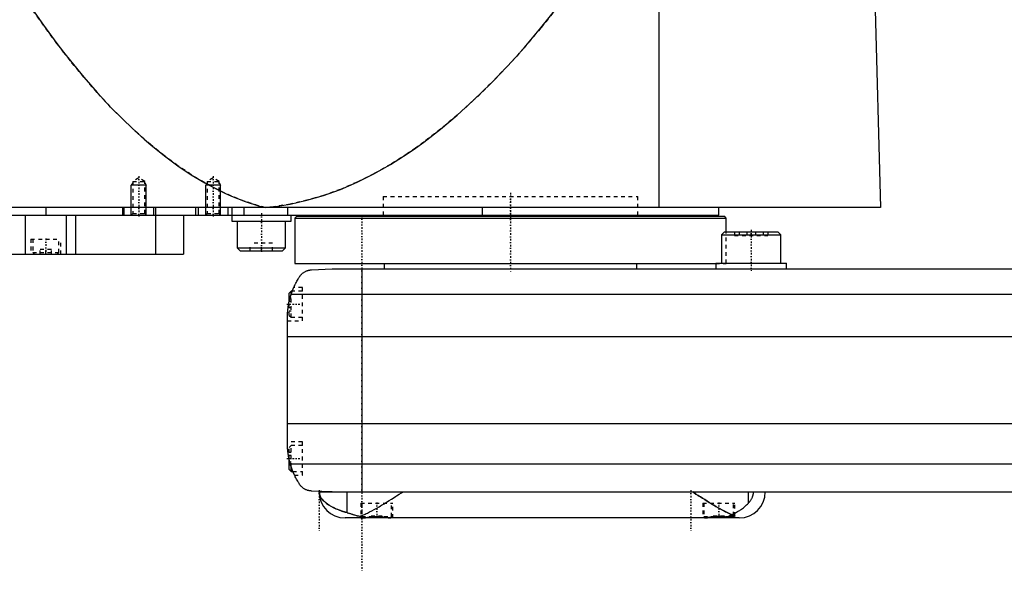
# Model space of a CAD drawing. Extents: x -702 to 168, y -137 to 442.
# Tile 2 of 7: x -532 to -267, y -81 to 67. Entities that reach past the tile are written whole.
import ezdxf

# ---------------------------------------------------------------- set-up
doc = ezdxf.new("R2010")
doc.units = 0
doc.linetypes.add('CENTER', pattern=[1.5, 0.45, -0.5, 0.05, -0.5])
doc.linetypes.add('DASHED', pattern=[2, 1, -1])
for name, color, linetype in [('AM_0', 7, 'CONTINUOUS'), ('AM_10', 7, 'CONTINUOUS'), ('AM_3', 7, 'DASHED'), ('AM_7', 7, 'CENTER')]:
    doc.layers.add(name, color=color, linetype=linetype)

msp = doc.modelspace()

# ---------------------------------------------------------------- linework, layer by layer
at = {"layer": 'AM_0', "color": 7, "linetype": 'CONTINUOUS'}
for p, q in [((-360, 16.5), (-360, 75.49)), ((-302, 73.35), (-300.5, 16.5)), ((-300.5, 16.5), (-702, 16.5)), ((-525, 16.5), (-525, 14.5)), ((-504.35, 16.5), (-504.35, 14.5)), ((-504, 16.5), (-504, 14.5)), ((-496, 16.5), (-496, 14.5)), ((-495.5, 16.5), (-495.5, 14.5)), ((-484.75, 16.5), (-484.75, 14.5)), ((-484, 16.5), (-484, 14.5)), ((-476, 16.5), (-476, 14.5)), ((-475, 16.5), (-475, 12.9)), ((-471.73, 16.5), (-471.73, 14.5)), ((-460.01, 16.5), (-460.01, 14.5)), ((-407.66, 16.5), (-407.66, 14.5)), ((-344, 14.5), (-344, 16.5)), ((-698, 14.5), (-344, 14.5)), ((-530.52, 14.5), (-530.52, 4)), ((-519.48, 14.5), (-519.48, 4)), ((-517, 14.5), (-517, 4)), ((-495.51, 14.5), (-495.51, 4)), ((-488, 14.5), (-488, 4)), ((-459, 12.9), (-459, 14.5)), ((-457.5, 14.2), (-458, 13.7)), ((-458, 13.7), (-458, 1.5)), ((-458, 13.7), (-342, 13.7)), ((-457.5, 14.2), (-342.5, 14.2)), ((-434.25, 14.5), (-434.25, 14.2)), ((-365.75, 14.2), (-365.75, 14.5)), ((-342, 13.7), (-342.5, 14.2)), ((-342, 10), (-342, 13.7)), ((-475, 12.9), (-459, 12.9)), ((-473.5, 12.9), (-473.5, 5.7)), ((-460.5, 5.7), (-460.5, 12.9)), ((-342.48, 10), (-343.28, 9.2)), ((-343.28, 9.2), (-343.28, 1.6)), ((-343.28, 9.2), (-327.28, 9.2)), ((-342.48, 10), (-328.08, 10)), ((-327.28, 9.2), (-328.08, 10)), ((-327.28, 1.6), (-327.28, 9.2)), ((-473.5, 5.7), (-472.7, 4.9)), ((-473.5, 5.7), (-460.5, 5.7)), ((-461.3, 4.9), (-460.5, 5.7)), ((-684.3, 4), (-488, 4)), ((-472.7, 4.9), (-461.3, 4.9)), ((-458, 1.5), (-344.78, 1.5)), ((-453.58, -0.25), (-448, 0)), ((-448, 0), (58, 0)), ((-434, 1.5), (-434, 0)), ((-366, 0), (-366, 1.5)), ((-344.78, 1.6), (-325.78, 1.6)), ((-344.78, 1.6), (-344.78, 1.5)), ((-344.78, 1.5), (-344.78, 0)), ((-325.78, 0), (-325.78, 1.6)), ((-440, 0), (-440, -60)), ((-459, -6), (-459.5, -6.5)), ((-459.5, -8.59), (-459.5, -6.5)), ((-459.01, -6.81), (69.01, -6.81)), ((-458.72, -6), (-459, -6)), ((-459, -6.79), (-459, -6)), ((-460, -46.97), (-460, -13.03)), ((-460, -18.16), (70, -18.16)), ((-460, -41.62), (70, -41.62)), ((-459.5, -54), (-459.5, -51.41)), ((-459.24, -52.43), (69.24, -52.43)), ((-459.5, -54), (-459, -54.5)), ((-459, -54.5), (-459, -53.21)), ((-459, -54.5), (-458.53, -54.5)), ((-448, -60), (-453.58, -59.75)), ((-451.5, -60), (58, -60)), ((-443.98, -65.57), (-443.98, -60)), ((-336.02, -63.01), (-336.02, -60)), ((-338.5, -67), (-444.5, -67)), ((-439.66, -66.94), (-439.6, -67)), ((-432.4, -67), (-432.39, -66.99)), ((-347.61, -66.99), (-347.6, -67)), ((-341.02, -66.6), (-340, -66.6)), ((-340.4, -67), (-340, -66.6)), ((-340, -66.6), (-340, -66.38))]:
    msp.add_line(p, q, dxfattribs=at)
for points in [[(-531.04, 73.35, 0), (-529.24, 70.69, 0), (-525.62, 65.55, 0), (-522.01, 60.66, 0), (-520.21, 58.31, 0), (-518.4, 56.02, 0), (-514.79, 51.62, 0), (-511.17, 47.47, 0), (-507.56, 43.57, 0), (-503.95, 39.92, 0), (-500.33, 36.51, 0), (-498.53, 34.9, 0), (-496.72, 33.35, 0), (-493.11, 30.44, 0), (-489.49, 27.78, 0), (-485.88, 25.36, 0), (-482.26, 23.19, 0), (-478.65, 21.27, 0), (-476.84, 20.41, 0), (-475.04, 19.6, 0), (-471.42, 18.17, 0), (-467.81, 17, 0), (-466, 16.5, 0)], [(-466, 16.5, 0), (-463.75, 16.74, 0), (-459.26, 17.45, 0), (-454.77, 18.47, 0), (-452.52, 19.09, 0), (-450.27, 19.79, 0), (-445.78, 21.42, 0), (-441.29, 23.35, 0), (-436.8, 25.59, 0), (-432.3, 28.14, 0), (-427.81, 30.99, 0), (-425.56, 32.53, 0), (-423.32, 34.15, 0), (-418.83, 37.61, 0), (-414.33, 41.38, 0), (-409.84, 45.46, 0), (-405.35, 49.84, 0), (-400.86, 54.53, 0), (-398.61, 56.99, 0), (-396.37, 59.53, 0), (-391.88, 64.83, 0), (-387.39, 70.43, 0), (-385.14, 73.35, 0)], [(-459.01, -6.81, 0), (-458.95, -6.65, 0), (-458.84, -6.32, 0), (-458.72, -5.99, 0), (-458.66, -5.83, 0), (-458.59, -5.66, 0), (-458.46, -5.34, 0), (-458.33, -5.03, 0), (-458.19, -4.72, 0), (-458.05, -4.42, 0), (-457.91, -4.12, 0), (-457.83, -3.97, 0), (-457.76, -3.83, 0), (-457.61, -3.55, 0), (-457.46, -3.27, 0), (-457.3, -3, 0), (-457.15, -2.74, 0), (-457, -2.49, 0), (-456.92, -2.37, 0), (-456.85, -2.25, 0), (-456.7, -2.02, 0), (-456.55, -1.8, 0), (-456.48, -1.69, 0)], [(-456.48, -1.69, 0), (-456.4, -1.61, 0), (-456.26, -1.45, 0), (-456.11, -1.31, 0), (-456.03, -1.24, 0), (-455.95, -1.17, 0), (-455.8, -1.05, 0), (-455.64, -0.94, 0), (-455.49, -0.84, 0), (-455.33, -0.75, 0), (-455.18, -0.67, 0), (-455.1, -0.63, 0), (-455.02, -0.59, 0), (-454.87, -0.53, 0), (-454.72, -0.48, 0), (-454.57, -0.42, 0), (-454.47, -0.4, 0), (-454.44, -0.39, 0), (-454.42, -0.38, 0), (-454.4, -0.38, 0), (-454.39, -0.37, 0), (-454.36, -0.37, 0), (-454.33, -0.36, 0), (-454.3, -0.35, 0), (-454.28, -0.35, 0), (-454.25, -0.34, 0), (-454.23, -0.34, 0), (-454.22, -0.33, 0), (-454.19, -0.33, 0), (-454.16, -0.32, 0), (-454.14, -0.32, 0), (-454.13, -0.32, 0), (-454.1, -0.31, 0), (-454.07, -0.31, 0), (-454.05, -0.3, 0), (-454.04, -0.3, 0), (-454.01, -0.3, 0), (-453.98, -0.29, 0), (-453.95, -0.29, 0), (-453.92, -0.28, 0), (-453.88, -0.28, 0), (-453.87, -0.28, 0), (-453.85, -0.28, 0), (-453.82, -0.27, 0), (-453.79, -0.27, 0), (-453.76, -0.27, 0), (-453.73, -0.26, 0), (-453.69, -0.26, 0), (-453.68, -0.26, 0), (-453.66, -0.26, 0), (-453.63, -0.26, 0), (-453.6, -0.25, 0), (-453.58, -0.25, 0)], [(-458.72, -6, 0), (-458.7, -5.95, 0), (-458.66, -5.85, 0), (-458.63, -5.75, 0), (-458.61, -5.71, 0), (-458.59, -5.66, 0), (-458.56, -5.58, 0), (-458.53, -5.49, 0), (-458.49, -5.42, 0), (-458.47, -5.35, 0), (-458.44, -5.29, 0), (-458.43, -5.26, 0), (-458.42, -5.23, 0), (-458.39, -5.18, 0), (-458.37, -5.13, 0), (-458.36, -5.09, 0), (-458.34, -5.06, 0), (-458.33, -5.04, 0), (-458.33, -5.03, 0), (-458.32, -5.02, 0), (-458.32, -5.01, 0), (-458.32, -5, 0), (-458.32, -5, 0)], [(-460, -13.03, 0), (-460, -12.86, 0), (-459.99, -12.52, 0), (-459.98, -12.18, 0), (-459.97, -12.01, 0), (-459.96, -11.84, 0), (-459.94, -11.5, 0), (-459.91, -11.15, 0), (-459.88, -10.81, 0), (-459.83, -10.46, 0), (-459.79, -10.12, 0), (-459.76, -9.94, 0), (-459.73, -9.77, 0), (-459.67, -9.42, 0), (-459.6, -9.07, 0), (-459.53, -8.72, 0), (-459.45, -8.37, 0), (-459.36, -8.03, 0), (-459.32, -7.85, 0), (-459.27, -7.68, 0), (-459.17, -7.33, 0), (-459.06, -6.99, 0), (-459.01, -6.81, 0)], [(-460, -13.03, 0), (-460, -12.94, 0), (-460, -12.76, 0), (-459.99, -12.57, 0), (-459.99, -12.47, 0), (-459.99, -12.36, 0), (-459.98, -12.14, 0), (-459.97, -11.91, 0), (-459.95, -11.67, 0), (-459.93, -11.42, 0), (-459.91, -11.15, 0), (-459.9, -11.02, 0), (-459.88, -10.89, 0), (-459.85, -10.62, 0), (-459.82, -10.34, 0), (-459.78, -10.07, 0), (-459.74, -9.8, 0), (-459.69, -9.53, 0), (-459.67, -9.4, 0), (-459.64, -9.26, 0), (-459.59, -8.99, 0), (-459.53, -8.72, 0), (-459.5, -8.59, 0)], [(-459.5, -51.41, 0), (-459.53, -51.27, 0), (-459.59, -50.98, 0), (-459.65, -50.69, 0), (-459.68, -50.54, 0), (-459.7, -50.4, 0), (-459.75, -50.1, 0), (-459.8, -49.81, 0), (-459.84, -49.51, 0), (-459.87, -49.23, 0), (-459.9, -48.95, 0), (-459.91, -48.81, 0), (-459.93, -48.68, 0), (-459.95, -48.43, 0), (-459.96, -48.18, 0), (-459.98, -47.96, 0), (-459.98, -47.75, 0), (-459.99, -47.55, 0), (-459.99, -47.46, 0), (-460, -47.37, 0), (-460, -47.19, 0), (-460, -47.04, 0), (-460, -46.97, 0)], [(-456.48, -58.31, 0), (-456.55, -58.19, 0), (-456.72, -57.95, 0), (-456.88, -57.69, 0), (-456.97, -57.56, 0), (-457.05, -57.42, 0), (-457.22, -57.14, 0), (-457.39, -56.85, 0), (-457.56, -56.55, 0), (-457.72, -56.24, 0), (-457.89, -55.91, 0), (-457.97, -55.75, 0), (-458.05, -55.58, 0), (-458.21, -55.24, 0), (-458.37, -54.88, 0), (-458.52, -54.53, 0), (-458.66, -54.16, 0), (-458.8, -53.78, 0), (-458.87, -53.6, 0), (-458.94, -53.4, 0), (-459.06, -53.02, 0), (-459.18, -52.62, 0), (-459.24, -52.43, 0)], [(-458.09, -55.5, 0), (-458.09, -55.5, 0), (-458.09, -55.49, 0), (-458.1, -55.48, 0), (-458.1, -55.47, 0), (-458.11, -55.46, 0), (-458.12, -55.44, 0), (-458.13, -55.4, 0), (-458.15, -55.37, 0), (-458.17, -55.32, 0), (-458.2, -55.27, 0), (-458.21, -55.24, 0), (-458.22, -55.21, 0), (-458.25, -55.15, 0), (-458.28, -55.08, 0), (-458.31, -55, 0), (-458.35, -54.92, 0), (-458.39, -54.84, 0), (-458.41, -54.79, 0), (-458.43, -54.75, 0), (-458.47, -54.65, 0), (-458.51, -54.55, 0), (-458.53, -54.5, 0)], [(-453.58, -59.75, 0), (-453.6, -59.75, 0), (-453.63, -59.74, 0), (-453.67, -59.74, 0), (-453.68, -59.74, 0), (-453.7, -59.74, 0), (-453.73, -59.74, 0), (-453.76, -59.73, 0), (-453.8, -59.73, 0), (-453.83, -59.73, 0), (-453.86, -59.72, 0), (-453.88, -59.72, 0), (-453.9, -59.72, 0), (-453.93, -59.71, 0), (-453.96, -59.71, 0), (-453.99, -59.71, 0), (-454.02, -59.7, 0), (-454.06, -59.7, 0), (-454.07, -59.69, 0), (-454.09, -59.69, 0), (-454.12, -59.68, 0), (-454.15, -59.68, 0), (-454.16, -59.68, 0), (-454.18, -59.67, 0), (-454.21, -59.67, 0), (-454.24, -59.66, 0), (-454.25, -59.66, 0), (-454.27, -59.65, 0), (-454.3, -59.65, 0), (-454.32, -59.64, 0), (-454.35, -59.63, 0), (-454.38, -59.63, 0), (-454.41, -59.62, 0), (-454.42, -59.62, 0), (-454.44, -59.61, 0), (-454.47, -59.6, 0), (-454.49, -59.6, 0), (-454.59, -59.57, 0), (-454.74, -59.52, 0), (-454.9, -59.46, 0), (-455.05, -59.39, 0), (-455.13, -59.36, 0), (-455.21, -59.32, 0), (-455.37, -59.23, 0), (-455.53, -59.14, 0), (-455.69, -59.03, 0), (-455.84, -58.92, 0), (-456, -58.79, 0), (-456.07, -58.73, 0), (-456.14, -58.66, 0), (-456.28, -58.53, 0), (-456.41, -58.38, 0), (-456.48, -58.31, 0)], [(-451.44, -60, 0), (-451.44, -60, 0), (-451.44, -60, 0), (-451.44, -60.01, 0), (-451.44, -60.01, 0), (-451.44, -60.01, 0), (-451.44, -60.01, 0), (-451.44, -60.01, 0), (-451.44, -60.01, 0), (-451.44, -60.02, 0), (-451.44, -60.02, 0), (-451.44, -60.02, 0), (-451.44, -60.02, 0), (-451.44, -60.02, 0), (-451.44, -60.02, 0), (-451.44, -60.03, 0), (-451.44, -60.03, 0), (-451.44, -60.03, 0), (-451.44, -60.03, 0), (-451.44, -60.03, 0), (-451.44, -60.03, 0), (-451.44, -60.04, 0), (-451.44, -60.04, 0), (-451.44, -60.04, 0), (-451.44, -60.04, 0), (-451.44, -60.04, 0), (-451.44, -60.04, 0), (-451.44, -60.04, 0), (-451.44, -60.04, 0), (-451.44, -60.05, 0), (-451.44, -60.05, 0), (-451.44, -60.05, 0), (-451.44, -60.05, 0), (-451.44, -60.05, 0), (-451.44, -60.05, 0), (-451.44, -60.06, 0), (-451.44, -60.06, 0), (-451.44, -60.06, 0), (-451.44, -60.08, 0), (-451.44, -60.09, 0), (-451.44, -60.1, 0), (-451.44, -60.1, 0), (-451.44, -60.11, 0), (-451.44, -60.12, 0), (-451.44, -60.13, 0), (-451.44, -60.13, 0), (-451.44, -60.14, 0), (-451.44, -60.15, 0), (-451.44, -60.16, 0), (-451.44, -60.16, 0), (-451.44, -60.17, 0), (-451.44, -60.18, 0), (-451.44, -60.18, 0), (-451.43, -60.19, 0), (-451.43, -60.19, 0), (-451.43, -60.2, 0), (-451.43, -60.2, 0), (-451.43, -60.21, 0), (-451.43, -60.21, 0), (-451.43, -60.22, 0), (-451.43, -60.24, 0), (-451.43, -60.28, 0), (-451.42, -60.32, 0), (-451.42, -60.36, 0), (-451.41, -60.39, 0), (-451.41, -60.41, 0), (-451.41, -60.43, 0), (-451.4, -60.46, 0), (-451.39, -60.5, 0), (-451.36, -60.63, 0), (-451.33, -60.74, 0), (-451.3, -60.86, 0), (-451.21, -61.09, 0), (-451.08, -61.35, 0), (-450.9, -61.65, 0), (-450.67, -61.97, 0), (-450.36, -62.32, 0), (-450.17, -62.51, 0), (-449.97, -62.7, 0), (-449.49, -63.08, 0), (-448.95, -63.46, 0), (-448.36, -63.82, 0), (-447.69, -64.17, 0), (-446.97, -64.51, 0), (-446.59, -64.67, 0), (-446.19, -64.83, 0), (-445.35, -65.14, 0), (-444.45, -65.43, 0), (-443.98, -65.57, 0)], [(-440.54, -66.54, 0), (-440.25, -66.44, 0), (-439.69, -66.22, 0), (-439.11, -65.96, 0), (-438.82, -65.83, 0), (-438.52, -65.69, 0), (-437.91, -65.38, 0), (-437.29, -65.06, 0), (-436.65, -64.71, 0), (-436, -64.34, 0), (-435.35, -63.96, 0), (-435.01, -63.77, 0), (-434.68, -63.57, 0), (-434.01, -63.16, 0), (-433.33, -62.75, 0), (-432.66, -62.33, 0), (-431.98, -61.9, 0), (-431.31, -61.47, 0), (-430.97, -61.26, 0), (-430.64, -61.05, 0), (-429.97, -60.62, 0), (-429.32, -60.21, 0), (-429, -60, 0)], [(-351, -60, 0), (-350.71, -60.18, 0), (-350.13, -60.56, 0), (-349.55, -60.93, 0), (-349.25, -61.12, 0), (-348.95, -61.31, 0), (-348.35, -61.69, 0), (-347.75, -62.07, 0), (-347.15, -62.45, 0), (-346.55, -62.82, 0), (-345.95, -63.19, 0), (-345.65, -63.37, 0), (-345.35, -63.55, 0), (-344.76, -63.9, 0), (-344.17, -64.24, 0), (-343.59, -64.57, 0), (-343.02, -64.89, 0), (-342.46, -65.19, 0), (-342.18, -65.33, 0), (-341.91, -65.47, 0), (-341.37, -65.74, 0), (-340.84, -65.98, 0), (-340.59, -66.1, 0)], [(-336.02, -63.01, 0), (-335.97, -62.95, 0), (-335.87, -62.84, 0), (-335.76, -62.72, 0), (-335.71, -62.66, 0), (-335.66, -62.6, 0), (-335.56, -62.46, 0), (-335.46, -62.33, 0), (-335.36, -62.18, 0), (-335.27, -62.04, 0), (-335.18, -61.88, 0), (-335.13, -61.8, 0), (-335.09, -61.72, 0), (-335.01, -61.56, 0), (-334.94, -61.39, 0), (-334.9, -61.28, 0), (-334.89, -61.25, 0), (-334.87, -61.22, 0), (-334.87, -61.2, 0), (-334.86, -61.19, 0), (-334.85, -61.16, 0), (-334.84, -61.12, 0), (-334.83, -61.09, 0), (-334.82, -61.06, 0), (-334.81, -61.02, 0), (-334.81, -61.01, 0), (-334.8, -60.99, 0), (-334.79, -60.96, 0), (-334.78, -60.92, 0), (-334.77, -60.89, 0), (-334.76, -60.85, 0), (-334.76, -60.82, 0), (-334.75, -60.8, 0), (-334.75, -60.78, 0), (-334.74, -60.75, 0), (-334.73, -60.71, 0), (-334.73, -60.69, 0), (-334.72, -60.68, 0), (-334.72, -60.64, 0), (-334.71, -60.6, 0), (-334.71, -60.58, 0), (-334.7, -60.56, 0), (-334.7, -60.53, 0), (-334.69, -60.49, 0), (-334.69, -60.45, 0), (-334.68, -60.41, 0), (-334.68, -60.37, 0), (-334.68, -60.35, 0), (-334.67, -60.34, 0), (-334.67, -60.3, 0), (-334.67, -60.26, 0), (-334.67, -60.22, 0), (-334.66, -60.18, 0), (-334.66, -60.14, 0), (-334.66, -60.12, 0), (-334.66, -60.1, 0), (-334.66, -60.06, 0), (-334.66, -60.02, 0), (-334.66, -60, 0)], [(-340.59, -66.1, 0), (-340.43, -66.03, 0), (-340.11, -65.89, 0), (-339.8, -65.75, 0), (-339.65, -65.68, 0), (-339.5, -65.6, 0), (-339.21, -65.44, 0), (-338.92, -65.28, 0), (-338.64, -65.12, 0), (-338.37, -64.95, 0), (-338.11, -64.78, 0), (-337.98, -64.69, 0), (-337.86, -64.6, 0), (-337.61, -64.42, 0), (-337.37, -64.24, 0), (-337.14, -64.05, 0), (-336.92, -63.86, 0), (-336.71, -63.68, 0), (-336.6, -63.58, 0), (-336.5, -63.48, 0), (-336.3, -63.29, 0), (-336.11, -63.1, 0), (-336.02, -63.01, 0)], [(-443.98, -65.57, 0), (-443.9, -65.6, 0), (-443.75, -65.64, 0), (-443.59, -65.69, 0), (-443.51, -65.71, 0), (-443.43, -65.74, 0), (-443.26, -65.79, 0), (-443.08, -65.84, 0), (-442.91, -65.9, 0), (-442.72, -65.95, 0), (-442.54, -66.01, 0), (-442.44, -66.04, 0), (-442.34, -66.07, 0), (-442.15, -66.12, 0), (-441.95, -66.18, 0), (-441.74, -66.24, 0), (-441.53, -66.3, 0), (-441.32, -66.35, 0), (-441.21, -66.38, 0), (-441.1, -66.41, 0), (-440.88, -66.46, 0), (-440.65, -66.52, 0), (-440.54, -66.54, 0)], [(-341.85, -66.78, 0), (-341.81, -66.77, 0), (-341.74, -66.75, 0), (-341.67, -66.72, 0), (-341.63, -66.7, 0), (-341.59, -66.69, 0), (-341.52, -66.66, 0), (-341.45, -66.63, 0), (-341.38, -66.59, 0), (-341.31, -66.56, 0), (-341.24, -66.52, 0), (-341.2, -66.5, 0), (-341.17, -66.48, 0), (-341.1, -66.44, 0), (-341.03, -66.4, 0), (-340.96, -66.36, 0), (-340.89, -66.31, 0), (-340.82, -66.27, 0), (-340.79, -66.25, 0), (-340.75, -66.22, 0), (-340.69, -66.17, 0), (-340.62, -66.12, 0), (-340.59, -66.1, 0)], [(-440.54, -66.54, 0), (-440.51, -66.56, 0), (-440.44, -66.6, 0), (-440.38, -66.63, 0), (-440.34, -66.65, 0), (-440.31, -66.66, 0), (-440.24, -66.69, 0), (-440.18, -66.72, 0), (-440.11, -66.75, 0), (-440.04, -66.78, 0), (-439.97, -66.8, 0), (-439.94, -66.81, 0), (-439.91, -66.82, 0), (-439.84, -66.84, 0), (-439.77, -66.87, 0), (-439.7, -66.88, 0), (-439.64, -66.9, 0), (-439.57, -66.92, 0), (-439.53, -66.92, 0), (-439.5, -66.93, 0), (-439.43, -66.95, 0), (-439.36, -66.96, 0), (-439.33, -66.96, 0)], [(-440.3, -66.96, 0), (-440.3, -66.96, 0), (-440.29, -66.95, 0), (-440.28, -66.95, 0), (-440.27, -66.95, 0), (-440.26, -66.94, 0), (-440.24, -66.94, 0), (-440.21, -66.94, 0), (-440.17, -66.94, 0), (-440.13, -66.93, 0), (-440.08, -66.93, 0), (-440.05, -66.93, 0), (-440.02, -66.93, 0), (-439.96, -66.93, 0), (-439.89, -66.94, 0), (-439.82, -66.94, 0), (-439.74, -66.94, 0), (-439.66, -66.94, 0), (-439.62, -66.95, 0), (-439.57, -66.95, 0), (-439.48, -66.95, 0), (-439.38, -66.96, 0), (-439.33, -66.96, 0)], [(-440.03, -67, 0), (-440.04, -67, 0), (-440.07, -67, 0), (-440.1, -67, 0), (-440.11, -67, 0), (-440.12, -67, 0), (-440.15, -67, 0), (-440.17, -66.99, 0), (-440.19, -66.99, 0), (-440.21, -66.99, 0), (-440.22, -66.99, 0), (-440.23, -66.99, 0), (-440.24, -66.99, 0), (-440.25, -66.98, 0), (-440.26, -66.98, 0), (-440.27, -66.98, 0), (-440.28, -66.97, 0), (-440.29, -66.97, 0), (-440.29, -66.97, 0), (-440.29, -66.97, 0), (-440.3, -66.97, 0), (-440.3, -66.96, 0), (-440.3, -66.96, 0)], [(-439.33, -66.96, 0), (-439.3, -66.96, 0), (-439.25, -66.95, 0), (-439.2, -66.95, 0), (-439.17, -66.94, 0), (-439.15, -66.94, 0), (-439.1, -66.93, 0), (-439.04, -66.92, 0), (-438.99, -66.91, 0), (-438.93, -66.91, 0), (-438.88, -66.9, 0), (-438.85, -66.89, 0), (-438.82, -66.89, 0), (-438.76, -66.88, 0), (-438.7, -66.87, 0), (-438.64, -66.86, 0), (-438.58, -66.85, 0), (-438.51, -66.84, 0), (-438.48, -66.84, 0), (-438.45, -66.83, 0), (-438.39, -66.82, 0), (-438.32, -66.81, 0), (-438.29, -66.8, 0), (-438.25, -66.8, 0), (-438.18, -66.79, 0), (-438.12, -66.78, 0), (-438.08, -66.77, 0), (-438.05, -66.77, 0), (-437.98, -66.76, 0), (-437.9, -66.75, 0), (-437.83, -66.74, 0), (-437.76, -66.73, 0), (-437.69, -66.72, 0), (-437.65, -66.72, 0), (-437.61, -66.71, 0), (-437.54, -66.7, 0), (-437.46, -66.7, 0), (-437.39, -66.69, 0), (-437.31, -66.68, 0), (-437.24, -66.67, 0), (-437.2, -66.67, 0), (-437.16, -66.66, 0), (-437.08, -66.66, 0), (-437.01, -66.65, 0), (-436.93, -66.65, 0), (-436.85, -66.64, 0), (-436.77, -66.64, 0), (-436.73, -66.63, 0), (-436.69, -66.63, 0), (-436.62, -66.63, 0), (-436.54, -66.62, 0), (-436.46, -66.62, 0), (-436.38, -66.62, 0), (-436.31, -66.62, 0), (-436.27, -66.61, 0), (-436.23, -66.61, 0), (-436.15, -66.61, 0), (-436.08, -66.61, 0), (-436, -66.61, 0), (-435.92, -66.61, 0), (-435.85, -66.61, 0), (-435.81, -66.61, 0), (-435.77, -66.61, 0), (-435.69, -66.62, 0), (-435.62, -66.62, 0), (-435.58, -66.62, 0), (-435.54, -66.62, 0), (-435.46, -66.62, 0), (-435.38, -66.63, 0), (-435.34, -66.63, 0), (-435.31, -66.63, 0), (-435.23, -66.64, 0), (-435.15, -66.64, 0), (-435.07, -66.65, 0), (-434.99, -66.65, 0), (-434.92, -66.66, 0), (-434.88, -66.66, 0), (-434.84, -66.66, 0), (-434.76, -66.67, 0), (-434.69, -66.68, 0), (-434.61, -66.69, 0), (-434.54, -66.7, 0), (-434.46, -66.7, 0), (-434.42, -66.71, 0), (-434.39, -66.71, 0), (-434.31, -66.72, 0), (-434.24, -66.73, 0), (-434.17, -66.74, 0), (-434.09, -66.75, 0), (-434.02, -66.76, 0), (-433.99, -66.76, 0), (-433.95, -66.77, 0), (-433.88, -66.78, 0), (-433.81, -66.79, 0), (-433.75, -66.8, 0), (-433.68, -66.81, 0), (-433.61, -66.82, 0), (-433.58, -66.83, 0), (-433.55, -66.83, 0), (-433.48, -66.84, 0), (-433.42, -66.85, 0), (-433.36, -66.86, 0), (-433.3, -66.87, 0), (-433.24, -66.88, 0), (-433.21, -66.88, 0), (-433.18, -66.89, 0), (-433.12, -66.9, 0), (-433.07, -66.91, 0), (-433.04, -66.91, 0), (-433.01, -66.91, 0), (-432.96, -66.92, 0), (-432.9, -66.93, 0), (-432.88, -66.93, 0), (-432.85, -66.94, 0), (-432.8, -66.95, 0), (-432.75, -66.95, 0), (-432.7, -66.96, 0), (-432.65, -66.97, 0), (-432.6, -66.97, 0), (-432.58, -66.97, 0), (-432.55, -66.98, 0), (-432.51, -66.98, 0), (-432.46, -66.99, 0), (-432.42, -66.99, 0), (-432.37, -66.99, 0), (-432.33, -67, 0), (-432.31, -67, 0), (-432.29, -67, 0), (-432.25, -67, 0), (-432.21, -67, 0), (-432.19, -67, 0)], [(-347.81, -67, 0), (-347.79, -67, 0), (-347.76, -67, 0), (-347.73, -67, 0), (-347.71, -67, 0), (-347.7, -67, 0), (-347.66, -67, 0), (-347.63, -66.99, 0), (-347.59, -66.99, 0), (-347.56, -66.99, 0), (-347.52, -66.98, 0), (-347.5, -66.98, 0), (-347.48, -66.98, 0), (-347.44, -66.98, 0), (-347.41, -66.97, 0), (-347.37, -66.97, 0), (-347.33, -66.96, 0), (-347.29, -66.96, 0), (-347.27, -66.95, 0), (-347.25, -66.95, 0), (-347.2, -66.95, 0), (-347.16, -66.94, 0), (-347.14, -66.94, 0), (-347.12, -66.93, 0), (-347.08, -66.93, 0), (-347.03, -66.92, 0), (-347.01, -66.92, 0), (-346.99, -66.91, 0), (-346.94, -66.91, 0), (-346.9, -66.9, 0), (-346.85, -66.89, 0), (-346.8, -66.89, 0), (-346.76, -66.88, 0), (-346.73, -66.87, 0), (-346.71, -66.87, 0), (-346.66, -66.86, 0), (-346.61, -66.85, 0), (-346.56, -66.85, 0), (-346.5, -66.84, 0), (-346.45, -66.83, 0), (-346.42, -66.83, 0), (-346.4, -66.82, 0), (-346.34, -66.81, 0), (-346.29, -66.81, 0), (-346.24, -66.8, 0), (-346.18, -66.79, 0), (-346.12, -66.78, 0), (-346.1, -66.78, 0), (-346.07, -66.77, 0), (-346.01, -66.76, 0), (-345.95, -66.76, 0), (-345.89, -66.75, 0), (-345.84, -66.74, 0), (-345.78, -66.73, 0), (-345.75, -66.73, 0), (-345.72, -66.73, 0), (-345.66, -66.72, 0), (-345.6, -66.71, 0), (-345.54, -66.7, 0), (-345.47, -66.7, 0), (-345.41, -66.69, 0), (-345.38, -66.69, 0), (-345.35, -66.68, 0), (-345.29, -66.68, 0), (-345.23, -66.67, 0), (-345.2, -66.67, 0), (-345.16, -66.67, 0), (-345.1, -66.66, 0), (-345.04, -66.65, 0), (-345.01, -66.65, 0), (-344.98, -66.65, 0), (-344.91, -66.64, 0), (-344.85, -66.64, 0), (-344.79, -66.64, 0), (-344.72, -66.63, 0), (-344.66, -66.63, 0), (-344.63, -66.63, 0), (-344.6, -66.63, 0), (-344.53, -66.62, 0), (-344.47, -66.62, 0), (-344.41, -66.62, 0), (-344.34, -66.62, 0), (-344.28, -66.61, 0), (-344.25, -66.61, 0), (-344.22, -66.61, 0), (-344.15, -66.61, 0), (-344.09, -66.61, 0), (-344.03, -66.61, 0), (-343.97, -66.61, 0), (-343.91, -66.61, 0), (-343.87, -66.61, 0), (-343.84, -66.61, 0), (-343.78, -66.61, 0), (-343.72, -66.61, 0), (-343.65, -66.62, 0), (-343.59, -66.62, 0), (-343.53, -66.62, 0), (-343.5, -66.62, 0), (-343.47, -66.62, 0), (-343.4, -66.63, 0), (-343.34, -66.63, 0), (-343.27, -66.63, 0), (-343.21, -66.64, 0), (-343.15, -66.64, 0), (-343.12, -66.64, 0), (-343.08, -66.64, 0), (-343.02, -66.65, 0), (-342.96, -66.65, 0), (-342.93, -66.66, 0), (-342.9, -66.66, 0), (-342.83, -66.67, 0), (-342.77, -66.67, 0), (-342.74, -66.67, 0), (-342.71, -66.68, 0), (-342.65, -66.68, 0), (-342.58, -66.69, 0), (-342.52, -66.7, 0), (-342.46, -66.7, 0), (-342.4, -66.71, 0), (-342.37, -66.71, 0), (-342.34, -66.72, 0), (-342.28, -66.73, 0), (-342.22, -66.73, 0), (-342.16, -66.74, 0), (-342.1, -66.75, 0), (-342.05, -66.76, 0), (-342.02, -66.76, 0), (-341.99, -66.76, 0), (-341.93, -66.77, 0), (-341.87, -66.78, 0), (-341.85, -66.78, 0)], [(-341.85, -66.78, 0), (-341.74, -66.76, 0), (-341.53, -66.72, 0), (-341.33, -66.67, 0), (-341.24, -66.65, 0), (-341.14, -66.63, 0), (-340.96, -66.59, 0), (-340.79, -66.54, 0), (-340.63, -66.51, 0), (-340.48, -66.47, 0), (-340.34, -66.44, 0), (-340.28, -66.43, 0), (-340.22, -66.41, 0), (-340.11, -66.39, 0), (-340.01, -66.38, 0), (-339.92, -66.37, 0), (-339.85, -66.37, 0), (-339.79, -66.37, 0), (-339.77, -66.38, 0), (-339.75, -66.38, 0), (-339.72, -66.4, 0), (-339.7, -66.42, 0), (-339.7, -66.44, 0)], [(-339.7, -66.44, 0), (-339.7, -66.44, 0), (-339.7, -66.45, 0), (-339.71, -66.47, 0), (-339.71, -66.48, 0), (-339.72, -66.48, 0), (-339.73, -66.5, 0), (-339.74, -66.52, 0), (-339.76, -66.53, 0), (-339.78, -66.55, 0), (-339.8, -66.57, 0), (-339.82, -66.58, 0), (-339.83, -66.59, 0), (-339.86, -66.61, 0), (-339.89, -66.63, 0), (-339.92, -66.65, 0), (-339.96, -66.67, 0), (-340, -66.69, 0), (-340.02, -66.7, 0), (-340.04, -66.71, 0), (-340.08, -66.73, 0), (-340.13, -66.75, 0), (-340.16, -66.76, 0)]]:
    msp.add_polyline3d(points, dxfattribs=at)
for centre, start, end in [((-444.5, -60), 180, 270), ((-338.5, -60), 270, 0)]:
    msp.add_arc(centre, 7, start, end, dxfattribs=at)
at = {"layer": 'AM_10', "color": 7, "linetype": 'CONTINUOUS'}
for p, q in [((-501.62, 23.16), (-502, 22.5)), ((-498, 22.5), (-502, 22.5)), ((-502, 14.5), (-502, 22.5)), ((-498.38, 23.16), (-498, 22.5)), ((-498, 14.5), (-498, 22.5)), ((-481.62, 23.16), (-482, 22.5)), ((-478, 22.5), (-482, 22.5)), ((-482, 14.5), (-482, 22.5)), ((-478.38, 23.16), (-478, 22.5)), ((-478, 14.5), (-478, 22.5))]:
    msp.add_line(p, q, dxfattribs=at)
at = {"layer": 'AM_3', "color": 6, "linetype": 'DASHED'}
for p, q in [((-500, 24.5), (-501.62, 23.56)), ((-498.38, 23.56), (-500, 24.5)), ((-480, 24.5), (-481.62, 23.56)), ((-478.38, 23.56), (-480, 24.5)), ((-501.62, 23.56), (-501.62, 14.88)), ((-501.62, 23.56), (-498.38, 23.56)), ((-498.38, 14.88), (-498.38, 23.56)), ((-481.62, 23.56), (-481.62, 14.88)), ((-481.62, 23.56), (-478.38, 23.56)), ((-478.38, 14.88), (-478.38, 23.56)), ((-434.25, 19.5), (-434.25, 14.5)), ((-434.25, 19.5), (-365.75, 19.5)), ((-365.75, 14.5), (-365.75, 19.5)), ((-501.62, 14.88), (-502, 14.5)), ((-501.62, 14.88), (-498.38, 14.88)), ((-498, 14.5), (-498.38, 14.88)), ((-481.62, 14.88), (-482, 14.5)), ((-481.62, 14.88), (-478.38, 14.88)), ((-478, 14.5), (-478.38, 14.88)), ((-529, 8), (-529, 4)), ((-529, 8), (-521, 8)), ((-528.5, 8), (-528.5, 4.4)), ((-521.5, 4.4), (-521.5, 8)), ((-521, 4), (-521, 8)), ((-342, 1.5), (-342, 10)), ((-339.74, 10), (-339.74, 9)), ((-339.74, 9), (-330.82, 9)), ((-338.55, 10), (-338.55, 9)), ((-336.48, 10), (-336.48, 9)), ((-334.09, 10), (-334.09, 9)), ((-332.02, 10), (-332.02, 9)), ((-330.82, 10), (-330.82, 9)), ((-328.33, 10), (-328.08, 10)), ((-327.56, 9.2), (-327.28, 9.2)), ((-470, 4.9), (-470, 6.9)), ((-464, 6.9), (-470, 6.9)), ((-467, 4.9), (-467, 6.9)), ((-464, 4.9), (-464, 6.9)), ((-528.5, 4.4), (-528.1, 4)), ((-528.5, 4.4), (-521.5, 4.4)), ((-526.5, 4), (-526.5, 5.25)), ((-523.5, 5.25), (-526.5, 5.25)), ((-525, 4), (-525, 5.25)), ((-523.5, 4), (-523.5, 5.25)), ((-521.9, 4), (-521.5, 4.4)), ((-344.78, 1.5), (-342, 1.5)), ((-343.31, 1.5), (-343.31, 1.6)), ((-456, -5), (-458.32, -5)), ((-456, -14), (-456, -5)), ((-459.5, -7.77), (-459, -7.77)), ((-459, -13), (-459, -6.79)), ((-456, -6), (-458.72, -6)), ((-459.5, -12.5), (-459.5, -8.59)), ((-459.5, -8.63), (-459, -8.63)), ((-459.5, -10.37), (-459, -10.37)), ((-459.5, -11.23), (-459, -11.23)), ((-459.5, -12.5), (-459, -13)), ((-459, -13), (-456, -13)), ((-460, -14), (-456, -14)), ((-456, -46.5), (-460, -46.5)), ((-459, -47.5), (-459.5, -48)), ((-456, -47.5), (-459, -47.5)), ((-459, -53.21), (-459, -47.5)), ((-456, -55.5), (-456, -46.5)), ((-459.5, -51.41), (-459.5, -48)), ((-459.5, -49.27), (-459, -49.27)), ((-459.5, -50.13), (-459, -50.13)), ((-459.5, -51.87), (-459, -51.87)), ((-459.5, -52.73), (-459, -52.73)), ((-458.53, -54.5), (-456, -54.5)), ((-458.09, -55.5), (-456, -55.5)), ((-440.3, -63), (-440.3, -66.96)), ((-440.3, -63), (-431.7, -63)), ((-440, -63), (-440, -66.6)), ((-432, -66.6), (-432, -63)), ((-431.7, -67), (-431.7, -63)), ((-348.3, -63), (-348.3, -67)), ((-348.3, -63), (-339.7, -63)), ((-348, -63), (-348, -66.6)), ((-340, -66.38), (-340, -63)), ((-339.7, -66.44), (-339.7, -63)), ((-440, -66.6), (-439.66, -66.94)), ((-440, -66.6), (-432, -66.6)), ((-432.4, -67), (-439.6, -67)), ((-437.5, -67), (-437.5, -66.5)), ((-434.5, -66.5), (-437.5, -66.5)), ((-436, -67), (-436, -66.5)), ((-434.5, -67), (-434.5, -66.5)), ((-432.39, -66.99), (-432, -66.6)), ((-348, -66.6), (-347.61, -66.99)), ((-348, -66.6), (-341.02, -66.6)), ((-345.5, -67), (-345.5, -66.5)), ((-342.5, -66.5), (-345.5, -66.5)), ((-344, -67), (-344, -66.5)), ((-342.5, -67), (-342.5, -66.5))]:
    msp.add_line(p, q, dxfattribs=at)
for points in [[(-466, 16.5, 0), (-467.81, 17, 0), (-471.42, 18.17, 0), (-475.04, 19.6, 0), (-476.84, 20.41, 0), (-478.65, 21.27, 0), (-482.26, 23.19, 0), (-485.88, 25.36, 0), (-489.49, 27.78, 0), (-493.11, 30.44, 0), (-496.72, 33.35, 0), (-498.53, 34.9, 0), (-500.33, 36.51, 0), (-503.95, 39.92, 0), (-507.56, 43.57, 0), (-511.17, 47.47, 0), (-514.79, 51.62, 0), (-518.4, 56.02, 0), (-520.21, 58.31, 0), (-522.01, 60.66, 0), (-525.62, 65.55, 0), (-529.24, 70.69, 0), (-531.04, 73.35, 0)], [(-385.14, 73.35, 0), (-387.39, 70.43, 0), (-391.88, 64.83, 0), (-396.37, 59.53, 0), (-398.61, 56.99, 0), (-400.86, 54.53, 0), (-405.35, 49.84, 0), (-409.84, 45.46, 0), (-414.33, 41.38, 0), (-418.83, 37.61, 0), (-423.32, 34.15, 0), (-425.56, 32.53, 0), (-427.81, 30.99, 0), (-432.3, 28.14, 0), (-436.8, 25.59, 0), (-441.29, 23.35, 0), (-445.78, 21.42, 0), (-450.27, 19.79, 0), (-452.52, 19.09, 0), (-454.77, 18.47, 0), (-459.26, 17.45, 0), (-463.75, 16.74, 0), (-466, 16.5, 0)], [(-458.72, -6, 0), (-458.7, -5.95, 0), (-458.66, -5.85, 0), (-458.63, -5.75, 0), (-458.61, -5.71, 0), (-458.59, -5.66, 0), (-458.56, -5.58, 0), (-458.53, -5.49, 0), (-458.49, -5.42, 0), (-458.47, -5.35, 0), (-458.44, -5.29, 0), (-458.43, -5.26, 0), (-458.42, -5.23, 0), (-458.39, -5.18, 0), (-458.37, -5.13, 0), (-458.36, -5.09, 0), (-458.34, -5.06, 0), (-458.33, -5.04, 0), (-458.33, -5.03, 0), (-458.32, -5.02, 0), (-458.32, -5.01, 0), (-458.32, -5, 0), (-458.32, -5, 0)], [(-459.5, -8.59, 0), (-459.48, -8.5, 0), (-459.44, -8.33, 0), (-459.4, -8.17, 0), (-459.38, -8.08, 0), (-459.36, -8, 0), (-459.31, -7.84, 0), (-459.27, -7.67, 0), (-459.22, -7.52, 0), (-459.18, -7.36, 0), (-459.13, -7.21, 0), (-459.11, -7.13, 0), (-459.09, -7.06, 0), (-459.04, -6.92, 0), (-459, -6.78, 0), (-458.95, -6.65, 0), (-458.91, -6.52, 0), (-458.87, -6.39, 0), (-458.85, -6.34, 0), (-458.82, -6.28, 0), (-458.78, -6.16, 0), (-458.74, -6.05, 0), (-458.72, -6, 0)], [(-459.5, -8.59, 0), (-459.47, -8.45, 0), (-459.4, -8.17, 0), (-459.33, -7.9, 0), (-459.29, -7.77, 0)], [(-459.29, -7.77, 0), (-459.28, -7.71, 0), (-459.25, -7.59, 0), (-459.21, -7.48, 0), (-459.2, -7.42, 0), (-459.18, -7.37, 0), (-459.15, -7.26, 0), (-459.11, -7.15, 0), (-459.08, -7.04, 0), (-459.05, -6.94, 0), (-459.02, -6.84, 0), (-459, -6.79, 0), (-458.98, -6.74, 0), (-458.95, -6.64, 0), (-458.92, -6.55, 0), (-458.89, -6.46, 0), (-458.86, -6.37, 0), (-458.83, -6.28, 0), (-458.81, -6.24, 0), (-458.8, -6.2, 0), (-458.77, -6.12, 0), (-458.74, -6.04, 0), (-458.72, -6, 0)], [(-460, -13.03, 0), (-460, -12.94, 0), (-460, -12.76, 0), (-459.99, -12.57, 0), (-459.99, -12.47, 0), (-459.99, -12.36, 0), (-459.98, -12.14, 0), (-459.97, -11.91, 0), (-459.95, -11.67, 0), (-459.93, -11.42, 0), (-459.91, -11.15, 0), (-459.9, -11.02, 0), (-459.88, -10.89, 0), (-459.85, -10.62, 0), (-459.82, -10.34, 0), (-459.78, -10.07, 0), (-459.74, -9.8, 0), (-459.69, -9.53, 0), (-459.67, -9.4, 0), (-459.64, -9.26, 0), (-459.59, -8.99, 0), (-459.53, -8.72, 0), (-459.5, -8.59, 0)], [(-459.15, -52.73, 0), (-459.16, -52.7, 0), (-459.18, -52.63, 0), (-459.2, -52.55, 0), (-459.21, -52.52, 0), (-459.22, -52.48, 0), (-459.25, -52.41, 0), (-459.27, -52.34, 0), (-459.29, -52.26, 0), (-459.31, -52.19, 0), (-459.33, -52.12, 0), (-459.34, -52.08, 0), (-459.35, -52.04, 0), (-459.36, -51.97, 0), (-459.38, -51.9, 0), (-459.4, -51.82, 0), (-459.42, -51.75, 0), (-459.44, -51.67, 0), (-459.45, -51.64, 0), (-459.46, -51.6, 0), (-459.47, -51.52, 0), (-459.49, -51.45, 0), (-459.5, -51.41, 0)], [(-458.53, -54.5, 0), (-458.54, -54.46, 0), (-458.58, -54.38, 0), (-458.61, -54.3, 0), (-458.62, -54.26, 0), (-458.64, -54.22, 0), (-458.67, -54.13, 0), (-458.71, -54.04, 0), (-458.74, -53.95, 0), (-458.78, -53.86, 0), (-458.81, -53.76, 0), (-458.83, -53.71, 0), (-458.85, -53.66, 0), (-458.88, -53.56, 0), (-458.92, -53.46, 0), (-458.95, -53.35, 0), (-458.99, -53.24, 0), (-459.03, -53.13, 0), (-459.04, -53.08, 0), (-459.06, -53.02, 0), (-459.1, -52.91, 0), (-459.13, -52.79, 0), (-459.15, -52.73, 0)], [(-443.98, -65.57, 0), (-444.41, -65.45, 0), (-445.25, -65.18, 0), (-446.04, -64.89, 0), (-446.41, -64.75, 0), (-446.78, -64.6, 0), (-447.46, -64.29, 0), (-448.09, -63.97, 0), (-448.67, -63.63, 0), (-449.2, -63.29, 0), (-449.67, -62.94, 0), (-449.89, -62.76, 0), (-450.09, -62.58, 0), (-450.46, -62.21, 0), (-450.77, -61.84, 0), (-451.03, -61.45, 0), (-451.21, -61.1, 0), (-451.32, -60.78, 0), (-451.36, -60.64, 0), (-451.37, -60.62, 0), (-451.38, -60.57, 0), (-451.39, -60.53, 0), (-451.39, -60.51, 0), (-451.39, -60.49, 0), (-451.4, -60.45, 0), (-451.41, -60.42, 0), (-451.41, -60.38, 0), (-451.42, -60.34, 0), (-451.42, -60.31, 0), (-451.42, -60.29, 0), (-451.43, -60.28, 0), (-451.43, -60.25, 0), (-451.43, -60.21, 0), (-451.43, -60.2, 0), (-451.43, -60.19, 0), (-451.43, -60.19, 0), (-451.44, -60.18, 0), (-451.44, -60.18, 0), (-451.44, -60.18, 0), (-451.44, -60.17, 0), (-451.44, -60.16, 0), (-451.44, -60.16, 0), (-451.44, -60.15, 0), (-451.44, -60.15, 0), (-451.44, -60.15, 0), (-451.44, -60.14, 0), (-451.44, -60.14, 0), (-451.44, -60.13, 0), (-451.44, -60.13, 0), (-451.44, -60.12, 0), (-451.44, -60.12, 0), (-451.44, -60.12, 0), (-451.44, -60.11, 0), (-451.44, -60.11, 0), (-451.44, -60.11, 0), (-451.44, -60.1, 0), (-451.44, -60.1, 0), (-451.44, -60.09, 0), (-451.44, -60.09, 0), (-451.44, -60.09, 0), (-451.44, -60.08, 0), (-451.44, -60.08, 0), (-451.44, -60.07, 0), (-451.44, -60.06, 0), (-451.44, -60.06, 0), (-451.44, -60.06, 0), (-451.44, -60.05, 0), (-451.44, -60.05, 0), (-451.44, -60.04, 0), (-451.44, -60.03, 0), (-451.44, -60.03, 0), (-451.44, -60.02, 0), (-451.44, -60.02, 0), (-451.44, -60.02, 0), (-451.44, -60.01, 0), (-451.44, -60, 0), (-451.44, -60, 0)], [(-340.59, -66.1, 0), (-340.84, -65.98, 0), (-341.37, -65.74, 0), (-341.91, -65.47, 0), (-342.18, -65.33, 0), (-342.46, -65.19, 0), (-343.02, -64.89, 0), (-343.59, -64.57, 0), (-344.17, -64.24, 0), (-344.76, -63.9, 0), (-345.35, -63.55, 0), (-345.65, -63.37, 0), (-345.95, -63.19, 0), (-346.55, -62.82, 0), (-347.15, -62.45, 0), (-347.75, -62.07, 0), (-348.35, -61.69, 0), (-348.95, -61.31, 0), (-349.25, -61.12, 0), (-349.55, -60.93, 0), (-350.13, -60.56, 0), (-350.71, -60.18, 0), (-351, -60, 0)], [(-340.59, -66.1, 0), (-340.62, -66.12, 0), (-340.69, -66.17, 0), (-340.75, -66.22, 0), (-340.79, -66.25, 0), (-340.82, -66.27, 0), (-340.89, -66.31, 0), (-340.96, -66.36, 0), (-341.03, -66.4, 0), (-341.1, -66.44, 0), (-341.17, -66.48, 0), (-341.2, -66.5, 0), (-341.24, -66.52, 0), (-341.31, -66.56, 0), (-341.38, -66.59, 0), (-341.45, -66.63, 0), (-341.52, -66.66, 0), (-341.59, -66.69, 0), (-341.63, -66.7, 0), (-341.67, -66.72, 0), (-341.74, -66.75, 0), (-341.81, -66.77, 0), (-341.85, -66.78, 0)], [(-439.33, -66.96, 0), (-439.36, -66.96, 0), (-439.43, -66.95, 0), (-439.5, -66.93, 0), (-439.53, -66.92, 0), (-439.57, -66.92, 0), (-439.64, -66.9, 0), (-439.7, -66.88, 0), (-439.77, -66.87, 0), (-439.84, -66.84, 0), (-439.91, -66.82, 0), (-439.94, -66.81, 0), (-439.97, -66.8, 0), (-440.04, -66.78, 0), (-440.11, -66.75, 0), (-440.18, -66.72, 0), (-440.24, -66.69, 0), (-440.31, -66.66, 0), (-440.34, -66.65, 0), (-440.38, -66.63, 0), (-440.44, -66.6, 0), (-440.51, -66.56, 0), (-440.54, -66.54, 0)], [(-440.3, -66.96, 0), (-440.3, -66.96, 0), (-440.3, -66.97, 0), (-440.29, -66.97, 0), (-440.29, -66.97, 0), (-440.29, -66.97, 0), (-440.28, -66.97, 0), (-440.27, -66.98, 0), (-440.26, -66.98, 0), (-440.25, -66.98, 0), (-440.24, -66.99, 0), (-440.23, -66.99, 0), (-440.22, -66.99, 0), (-440.21, -66.99, 0), (-440.19, -66.99, 0), (-440.17, -66.99, 0), (-440.15, -67, 0), (-440.12, -67, 0), (-440.11, -67, 0), (-440.1, -67, 0), (-440.07, -67, 0), (-440.04, -67, 0), (-440.03, -67, 0)], [(-341.85, -66.78, 0), (-341.87, -66.78, 0), (-341.93, -66.77, 0), (-341.99, -66.76, 0), (-342.02, -66.76, 0), (-342.05, -66.76, 0), (-342.1, -66.75, 0), (-342.16, -66.74, 0), (-342.22, -66.73, 0), (-342.28, -66.73, 0), (-342.34, -66.72, 0), (-342.37, -66.71, 0), (-342.4, -66.71, 0), (-342.46, -66.7, 0), (-342.52, -66.7, 0), (-342.58, -66.69, 0), (-342.65, -66.68, 0), (-342.71, -66.68, 0), (-342.74, -66.67, 0), (-342.77, -66.67, 0), (-342.83, -66.67, 0), (-342.9, -66.66, 0), (-342.93, -66.66, 0), (-342.96, -66.65, 0), (-343.02, -66.65, 0), (-343.08, -66.64, 0), (-343.12, -66.64, 0), (-343.15, -66.64, 0), (-343.21, -66.64, 0), (-343.27, -66.63, 0), (-343.34, -66.63, 0), (-343.4, -66.63, 0), (-343.47, -66.62, 0), (-343.5, -66.62, 0), (-343.53, -66.62, 0), (-343.59, -66.62, 0), (-343.65, -66.62, 0), (-343.72, -66.61, 0), (-343.78, -66.61, 0), (-343.84, -66.61, 0), (-343.87, -66.61, 0), (-343.91, -66.61, 0), (-343.97, -66.61, 0), (-344.03, -66.61, 0), (-344.09, -66.61, 0), (-344.15, -66.61, 0), (-344.22, -66.61, 0), (-344.25, -66.61, 0), (-344.28, -66.61, 0), (-344.34, -66.62, 0), (-344.41, -66.62, 0), (-344.47, -66.62, 0), (-344.53, -66.62, 0), (-344.6, -66.63, 0), (-344.63, -66.63, 0), (-344.66, -66.63, 0), (-344.72, -66.63, 0), (-344.79, -66.64, 0), (-344.85, -66.64, 0), (-344.91, -66.64, 0), (-344.98, -66.65, 0), (-345.01, -66.65, 0), (-345.04, -66.65, 0), (-345.1, -66.66, 0), (-345.16, -66.67, 0), (-345.2, -66.67, 0), (-345.23, -66.67, 0), (-345.29, -66.68, 0), (-345.35, -66.68, 0), (-345.38, -66.69, 0), (-345.41, -66.69, 0), (-345.47, -66.7, 0), (-345.54, -66.7, 0), (-345.6, -66.71, 0), (-345.66, -66.72, 0), (-345.72, -66.73, 0), (-345.75, -66.73, 0), (-345.78, -66.73, 0), (-345.84, -66.74, 0), (-345.89, -66.75, 0), (-345.95, -66.76, 0), (-346.01, -66.76, 0), (-346.07, -66.77, 0), (-346.1, -66.78, 0), (-346.12, -66.78, 0), (-346.18, -66.79, 0), (-346.24, -66.8, 0), (-346.29, -66.81, 0), (-346.34, -66.81, 0), (-346.4, -66.82, 0), (-346.42, -66.83, 0), (-346.45, -66.83, 0), (-346.5, -66.84, 0), (-346.56, -66.85, 0), (-346.61, -66.85, 0), (-346.66, -66.86, 0), (-346.71, -66.87, 0), (-346.73, -66.87, 0), (-346.76, -66.88, 0), (-346.8, -66.89, 0), (-346.85, -66.89, 0), (-346.9, -66.9, 0), (-346.94, -66.91, 0), (-346.99, -66.91, 0), (-347.01, -66.92, 0), (-347.03, -66.92, 0), (-347.08, -66.93, 0), (-347.12, -66.93, 0), (-347.14, -66.94, 0), (-347.16, -66.94, 0), (-347.2, -66.95, 0), (-347.25, -66.95, 0), (-347.27, -66.95, 0), (-347.29, -66.96, 0), (-347.33, -66.96, 0), (-347.37, -66.97, 0), (-347.41, -66.97, 0), (-347.44, -66.98, 0), (-347.48, -66.98, 0), (-347.5, -66.98, 0), (-347.52, -66.98, 0), (-347.56, -66.99, 0), (-347.59, -66.99, 0), (-347.63, -66.99, 0), (-347.66, -67, 0), (-347.7, -67, 0), (-347.71, -67, 0), (-347.73, -67, 0), (-347.76, -67, 0), (-347.79, -67, 0), (-347.81, -67, 0)], [(-339.7, -66.44, 0), (-339.7, -66.42, 0), (-339.72, -66.4, 0), (-339.75, -66.38, 0), (-339.77, -66.38, 0), (-339.79, -66.37, 0), (-339.85, -66.37, 0), (-339.92, -66.37, 0), (-340.01, -66.38, 0), (-340.11, -66.39, 0), (-340.22, -66.41, 0), (-340.28, -66.43, 0), (-340.34, -66.44, 0), (-340.48, -66.47, 0), (-340.63, -66.51, 0), (-340.79, -66.54, 0), (-340.96, -66.59, 0), (-341.14, -66.63, 0), (-341.24, -66.65, 0), (-341.33, -66.67, 0), (-341.53, -66.72, 0), (-341.74, -66.76, 0), (-341.85, -66.78, 0)], [(-340.16, -66.76, 0), (-340.18, -66.77, 0), (-340.24, -66.79, 0), (-340.3, -66.81, 0), (-340.34, -66.82, 0), (-340.37, -66.83, 0), (-340.44, -66.85, 0), (-340.51, -66.87, 0), (-340.58, -66.89, 0), (-340.66, -66.9, 0), (-340.74, -66.92, 0), (-340.78, -66.93, 0), (-340.82, -66.94, 0), (-340.91, -66.95, 0), (-341, -66.96, 0), (-341.09, -66.97, 0), (-341.18, -66.98, 0), (-341.28, -66.99, 0), (-341.33, -66.99, 0), (-341.38, -66.99, 0), (-341.48, -67, 0), (-341.58, -67, 0), (-341.63, -67, 0)]]:
    msp.add_polyline3d(points, dxfattribs=at)
at = {"layer": 'AM_7', "color": 4, "linetype": 'CENTER'}
for p, q in [((-500, 25), (-500, 14)), ((-480, 25), (-480, 14)), ((-400, 20.48), (-400, -0.98)), ((-400, 19.75), (-400, 14.25)), ((-467, 14.98), (-467, 4.42)), ((-440, 14.35), (-440, -81.35)), ((-525, 8.2), (-525, 3.8)), ((-335.28, 10.5), (-335.28, -0.5)), ((-460.2, -9.5), (-455.8, -9.5)), ((-460.2, -51), (-455.8, -51)), ((-451.5, -59.5), (-451.5, -70.5)), ((-351.5, -59.5), (-351.5, -70.5)), ((-436, -62.8), (-436, -67.2)), ((-344, -62.8), (-344, -67.2))]:
    msp.add_line(p, q, dxfattribs=at)

doc.saveas('drawing.dxf')
